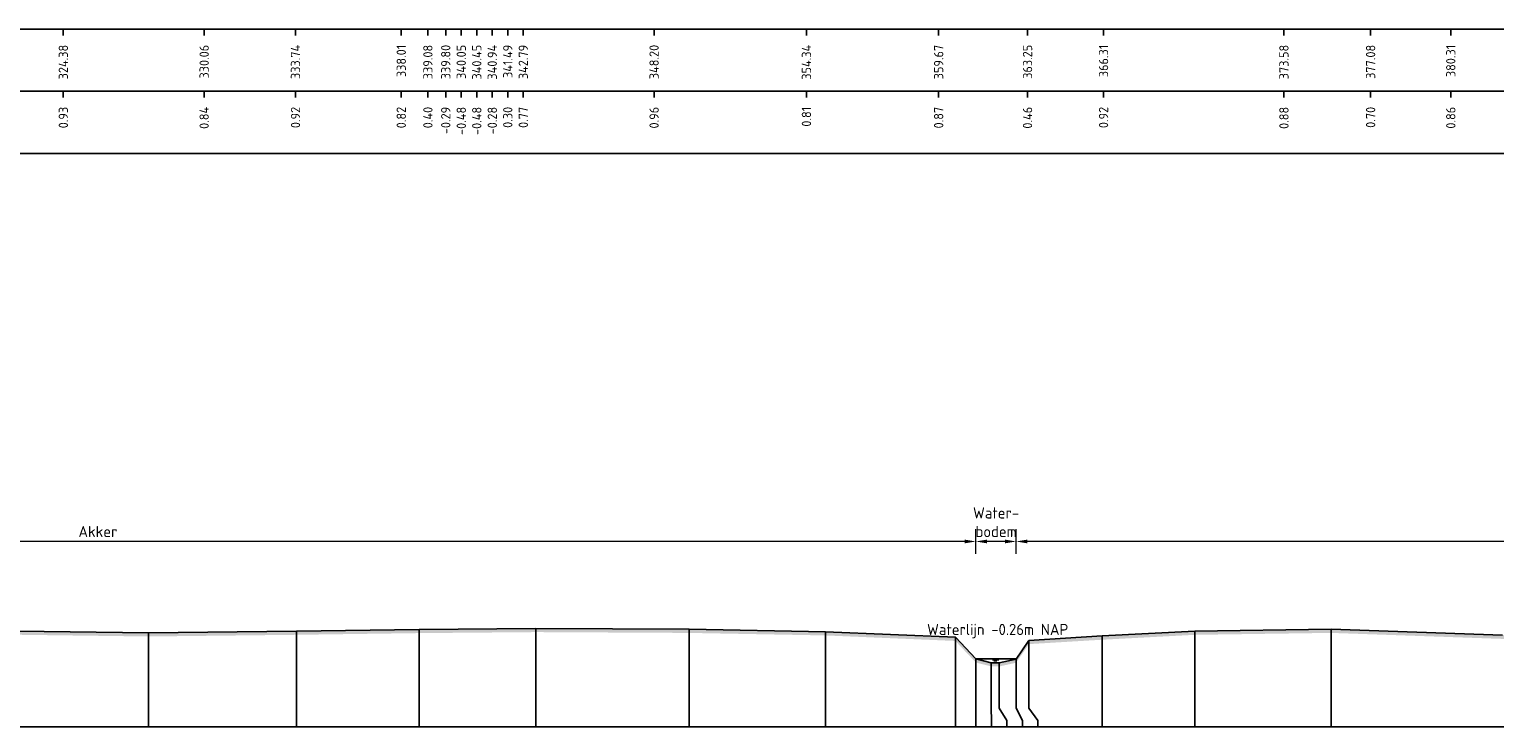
# Model space of a CAD drawing. Header units: metres. Extents: x 128583 to 136452, y 412329 to 415128.
# Tile 162 of 256: x 134739 to 134798, y 414747 to 414775. Entities that reach past the tile are written whole.
import ezdxf
from ezdxf.enums import TextEntityAlignment as Align

# ---------------------------------------------------------------- set-up
doc = ezdxf.new("R2010")
doc.units = ezdxf.units.M
doc.header["$PDMODE"] = 35
doc.header["$PDSIZE"] = 0.075
for name, color, linetype, lineweight in [('X-ME-AL-PROFIEL_HUIDIG MAAIVELD-GD', 8, 'Continuous', 0), ('X-XX-AL-DETAIL1-M', 7, 'Continuous', 18), ('X-XX-AL-NAP-T18', 7, 'Continuous', 18)]:
    doc.layers.add(name, color=color, linetype=linetype, lineweight=lineweight)
for name, color, linetype in [('X-ME-AL-PROFIEL_MAAIVELD-GD', 8, 'Continuous'), ('X-ME-AL-PROFIEL_WATERLIJN-GD', 150, 'Continuous'), ('X-ME-AL-PROFIELRASTER-S', 7, 'Continuous')]:
    doc.layers.add(name, color=color, linetype=linetype)
doc.styles.add('NLCS-ISO-ANNOTATIEF-T18', font='NLCS-ISO.ttf', dxfattribs={"height": 1.8})
doc.styles.add('NLCS-ISO-ANNOTATIVE-T18', font='NLCS-ISO.ttf', dxfattribs={"height": 1.8})
doc.dimstyles.new('NLCS-ANNOTATIEF-T18-PIJL_L2_H0', dxfattribs={"dimtxt": 2.5, "dimasz": 1.8, "dimexe": 2, "dimexo": 2, "dimgap": 0.7, "dimtad": 1, "dimzin": 0, "dimdsep": 46, "dimtxsty": 'NLCS-ISO-ANNOTATIEF-T18', "dimcen": 0, "dimdle": 2, "dimclrd": 256, "dimclre": 256, "dimclrt": 10, "dimaunit": 2, "dimadec": 0, "dimazin": 0, "dimtfac": 1, "dimtdec": 3, "dimtofl": 0, "dimtmove": 0, "dimatfit": 3, "dimfxl": 2, "dimfxlon": 1, "dimtfillclr": 256, "dimtolj": 1, "dimtzin": 0, "dimlwd": -1, "dimlwe": -1, "dimarcsym": 0})

# ---------------------------------------------------------------- blocks, each defined once
blk = doc.blocks.new('SAL-PROFIELRASTER_BALK_EIND1-D')
at = {"color": 0, "linetype": 'ByBlock', "lineweight": -2, "flags": 128}
for points in [[(0, 0), (1, 0)], [(0, -2.5), (1, -2.5)], [(0, -12.5), (1, -12.5)]]:
    blk.add_lwpolyline(points, dxfattribs=at)
blk = doc.blocks.new('SAL-PROFIELRASTER_BALK_EIND2-D')
at = {"color": 0, "linetype": 'ByBlock', "lineweight": -2}
blk.add_line((1, -12.5), (0, -12.5), dxfattribs=at)
blk = doc.blocks.new('SAL-PROFIELRASTER_BALK_DATA-D')
at = {"color": 0, "linetype": 'ByBlock', "lineweight": -2}
blk.add_lwpolyline([(0, -3.5), (0, -2.5)], dxfattribs=at)
at = {"color": 0, "linetype": 'ByBlock', "lineweight": -2, "style": 'NLCS-ISO-ANNOTATIVE-T18'}
blk.add_attdef('GETAL', text='', height=1.5, rotation=90, dxfattribs=at).set_placement((0.75, -5), align=Align.RIGHT)
blk = doc.blocks.new('SAL-PROFIELRASTER_AANHAAL-D')
at = {"color": 9, "linetype": 'ByBlock', "lineweight": -2, "flags": 128}
blk.add_lwpolyline([(0, 1), (0, 0)], dxfattribs=at)
blk = doc.blocks.new('SAL-PROFIELRASTER_AANHAAL_STAGGER-D')
at = {"color": 9, "linetype": 'ByBlock', "lineweight": -2, "flags": 128}
for points in [[(0, 0), (0, -0.25)], [(0, -0.25), (1, -0.75)], [(1, -0.75), (1, -1)]]:
    blk.add_lwpolyline(points, dxfattribs=at)
blk = doc.blocks.new('*D271')
at = {"layer": 'Defpoints', "color": 0, "transparency": 16777216}
for p in [(134706.776, 414754.613), (134706.776, 414750.133), (134777.552, 414749.885)]:
    blk.add_point(p, dxfattribs=at)
at = {"layer": 'X-XX-AL-DETAIL1-M', "transparency": 16777216}
for p, q in [((134706.776, 414754.113), (134706.776, 414755.113)), ((134777.552, 414754.113), (134777.552, 414755.113)), ((134777.102, 414754.613), (134707.226, 414754.613))]:
    blk.add_line(p, q, dxfattribs=at)
for points in [[(134707.226, 414754.688), (134707.226, 414754.538), (134706.776, 414754.613)], [(134777.102, 414754.688), (134777.102, 414754.538), (134777.552, 414754.613)]]:
    blk.add_solid(points, dxfattribs=at)
at = {"layer": 'X-XX-AL-DETAIL1-M', "color": 10, "transparency": 16777216, "insert": (134742.164, 414755.013), "char_height": 0.45, "attachment_point": 5, "style": 'NLCS-ISO-ANNOTATIEF-T18'}
blk.add_mtext('\\A1;Akker', dxfattribs=at)
blk = doc.blocks.new('*D272')
at = {"layer": 'Defpoints', "color": 0, "transparency": 16777216}
for p in [(134777.552, 414754.613), (134777.552, 414749.885), (134779.18, 414749.885)]:
    blk.add_point(p, dxfattribs=at)
at = {"layer": 'X-XX-AL-DETAIL1-M', "transparency": 16777216}
for p, q in [((134777.552, 414754.113), (134777.552, 414755.113)), ((134779.18, 414754.113), (134779.18, 414755.113)), ((134778.73, 414754.613), (134778.002, 414754.613))]:
    blk.add_line(p, q, dxfattribs=at)
for points in [[(134778.002, 414754.688), (134778.002, 414754.538), (134777.552, 414754.613)], [(134778.73, 414754.688), (134778.73, 414754.538), (134779.18, 414754.613)]]:
    blk.add_solid(points, dxfattribs=at)
at = {"layer": 'X-XX-AL-DETAIL1-M', "color": 10, "transparency": 16777216, "insert": (134778.366, 414755.388), "char_height": 0.45, "attachment_point": 5, "style": 'NLCS-ISO-ANNOTATIEF-T18'}
blk.add_mtext('\\A1;Water-\\Pbodem', dxfattribs=at)
blk = doc.blocks.new('*D274')
at = {"layer": 'Defpoints', "color": 0, "transparency": 16777216}
for p in [(134779.18, 414754.613), (134848.629, 414750.01), (134779.18, 414749.885)]:
    blk.add_point(p, dxfattribs=at)
at = {"layer": 'X-XX-AL-DETAIL1-M', "transparency": 16777216}
for p, q in [((134779.18, 414754.113), (134779.18, 414755.113)), ((134848.629, 414754.113), (134848.629, 414755.113)), ((134848.179, 414754.613), (134779.63, 414754.613))]:
    blk.add_line(p, q, dxfattribs=at)
for points in [[(134779.63, 414754.688), (134779.63, 414754.538), (134779.18, 414754.613)], [(134848.179, 414754.688), (134848.179, 414754.538), (134848.629, 414754.613)]]:
    blk.add_solid(points, dxfattribs=at)
at = {"layer": 'X-XX-AL-DETAIL1-M', "color": 10, "transparency": 16777216, "insert": (134813.905, 414755.013), "char_height": 0.45, "attachment_point": 5, "style": 'NLCS-ISO-ANNOTATIEF-T18'}
blk.add_mtext('\\A1;Gras', dxfattribs=at)

msp = doc.modelspace()

# ---------------------------------------------------------------- hatches: boundary and pattern name
at = {"layer": 'X-ME-AL-PROFIEL_HUIDIG MAAIVELD-GD'}
h = msp.add_hatch(dxfattribs=at)
h.set_pattern_fill('AGR-MAAIVELD', color=256, scale=0.1, pattern_type=2)
h.set_pattern_definition([(45, (-795.333, -82.0905), (-0.5000001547, 0.5000001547), []), (45, (-795.4044, -82.0191), (0, 1.0000003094), [0.707107, -0.707107]), (45, (-795.47584, -81.94764), (0, 1.0000003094), [0.707107, -0.707107]), (45, (-795.5483, -81.8752), (0, 1.0000003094), [0.707107, -0.707107]), (45, (-795.6187, -81.8048), (0, 1.0000003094), [0.707107, -0.707107]), (45, (-795.6901, -81.73335), (0, 1.0000003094), [0.707107, -0.707107]), (45, (-795.76156, -81.6619), (0, 1.0000003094), [0.707107, -0.707107]), (315, (-795.333, -82.0905), (0.5000001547, 0.5000001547), []), (315, (-795.26156, -82.0191), (1.0000003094, -3e-16), [0.707107, -0.707107]), (315, (-795.1901, -81.94764), (1.0000003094, -3e-16), [0.707107, -0.707107]), (315, (-795.1177, -81.8752), (1.0000003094, -3e-16), [0.707107, -0.707107]), (315, (-795.0473, -81.8048), (1.0000003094, -3e-16), [0.707107, -0.707107]), (315, (-794.97584, -81.73335), (1.0000003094, -3e-16), [0.707107, -0.707107]), (315, (-794.9044, -81.6619), (1.0000003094, -3e-16), [0.707107, -0.707107])])
h.paths.add_polyline_path([(135656.153, 414752.992), (135656.153, 414752.842), (135654.668, 414752.651), (135652.673, 414752.221), (135649.339, 414751.826), (135645.973, 414751.315), (135642.542, 414751.034), (135641.783, 414750.531), (135641.182, 414749.885), (135640.716, 414749.501), (135640.266, 414749.504), (135640, 414749.87), (135639.095, 414750.724), (135635.775, 414751.025), (135631.563, 414751.035), (135628.192, 414750.948), (135622.818, 414751.115), (135617.913, 414751.079), (135613.226, 414751.107), (135608.17, 414751.094), (135603.425, 414751.145), (135598.839, 414751.133), (135593.224, 414751.067), (135588.963, 414751.027), (135583.922, 414750.95), (135579.281, 414750.924), (135574.82, 414750.954), (135570.485, 414750.985), (135565.419, 414750.897), (135561.298, 414750.859), (135556.859, 414750.886), (135551.999, 414750.933), (135547.605, 414750.887), (135544.068, 414750.757), (135539.468, 414750.726), (135535.751, 414750.737), (135530.794, 414750.885), (135525.955, 414750.949), (135521.017, 414750.915), (135515.568, 414751.006), (135511.246, 414750.811), (135505.419, 414750.97), (135500.326, 414750.991), (135495.435, 414750.936), (135491.134, 414750.898), (135486.124, 414750.899), (135481.725, 414750.757), (135477.113, 414750.876), (135473.118, 414750.793), (135467.809, 414750.951), (135463.025, 414750.892), (135457.089, 414750.785), (135452.747, 414750.551), (135446.093, 414750.603), (135441.432, 414750.177), (135437.558, 414749.73), (135434.854, 414749.529), (135432.616, 414749.729), (135429.046, 414750.618), (135424.307, 414750.642), (135419.342, 414750.676), (135413.459, 414750.751), (135408.541, 414750.746), (135403.176, 414750.817), (135398.365, 414750.83), (135392.765, 414750.896), (135388.662, 414750.754), (135382.755, 414750.746), (135376.943, 414750.858), (135370.843, 414750.844), (135365.879, 414750.771), (135359.875, 414750.833), (135354.948, 414750.623), (135349.975, 414750.597), (135347.176, 414750.443), (135346.343, 414750.073), (135345.858, 414749.767), (135345.453, 414749.746), (135345.006, 414750.075), (135343.922, 414750.641), (135339.806, 414750.715), (135334.901, 414750.613), (135329.65, 414750.74), (135324.628, 414750.636), (135318.414, 414750.854), (135313.2, 414750.736), (135307.178, 414750.864), (135301.237, 414750.924), (135294.953, 414750.999), (135289.749, 414750.88), (135283.388, 414750.968), (135277.08, 414750.955), (135271.766, 414750.764), (135265.332, 414750.843), (135258.91, 414750.821), (135252.728, 414750.789), (135247.468, 414750.753), (135241.396, 414750.712), (135237.074, 414750.606), (135236.359, 414750.356), (135235.868, 414750.016), (135235.369, 414749.821), (135235.02, 414750.007), (135233.633, 414750.57), (135229.176, 414750.632), (135223.17, 414750.732), (135216.882, 414750.802), (135210.844, 414750.839), (135204.24, 414750.889), (135197.88, 414750.964), (135192.874, 414750.878), (135186.153, 414751.031), (135181.097, 414750.804), (135175.996, 414750.92), (135170.294, 414751.068), (135164.753, 414751.007), (135158.691, 414751.009), (135153.183, 414750.971), (135148.279, 414750.748), (135141.848, 414750.797), (135135.645, 414750.863), (135129.138, 414750.819), (135123.596, 414750.731), (135117.691, 414750.562), (135117.173, 414750.318), (135117, 414749.983), (135116.651, 414749.814), (135116.021, 414749.798), (135115.843, 414749.983), (135114.95, 414750.5), (135109.702, 414750.603), (135104.358, 414750.722), (135098.383, 414750.726), (135093.215, 414750.682), (135086.498, 414750.82), (135080.355, 414750.804), (135074.307, 414750.92), (135071.242, 414750.745), (135068.72, 414750.758), (135065.76, 414750.858), (135059.178, 414750.728), (135052.353, 414750.858), (135046.602, 414750.642), (135040.495, 414750.702), (135033.654, 414750.812), (135027.914, 414750.7), (135025.998, 414750.481), (135022.533, 414750.684), (135016.392, 414750.512), (135008.977, 414750.61), (135004.283, 414750.48), (134999.794, 414750.481), (134998.311, 414749.74), (134996.359, 414749.346), (134992.756, 414749.365), (134991.643, 414749.728), (134990.287, 414749.966), (134984.774, 414750.143), (134979.689, 414750.351), (134973.991, 414750.459), (134968.34, 414750.354), (134962.259, 414750.578), (134955.944, 414750.626), (134950.229, 414750.719), (134944.685, 414750.684), (134937.936, 414750.747), (134932.723, 414750.72), (134926.681, 414750.778), (134924.104, 414750.615), (134919.972, 414750.614), (134919.163, 414749.76), (134918.642, 414749.665), (134918.294, 414749.787), (134917.451, 414750.59), (134911.843, 414750.917), (134906.371, 414750.941), (134900.986, 414750.91), (134895.017, 414750.943), (134889.146, 414750.929), (134882.626, 414750.952), (134876.655, 414750.907), (134870.95, 414750.898), (134864.747, 414750.866), (134859.909, 414750.78), (134855.19, 414750.678), (134851.13, 414750.578), (134850.292, 414749.86), (134849.417, 414749.473), (134848.943, 414749.472), (134848.679, 414749.83), (134847.412, 414750.593), (134843.741, 414750.795), (134838.309, 414750.804), (134832.441, 414750.838), (134826.646, 414750.802), (134821.25, 414750.793), (134814.603, 414750.945), (134809.409, 414750.856), (134804.145, 414750.822), (134798.78, 414750.686), (134791.871, 414750.928), (134786.375, 414750.85), (134782.641, 414750.653), (134779.693, 414750.476), (134779.173, 414749.725), (134778.497, 414749.576), (134778.172, 414749.577), (134777.552, 414749.735), (134776.729, 414750.604), (134771.495, 414750.825), (134765.994, 414750.927), (134759.818, 414750.959), (134755.109, 414750.919), (134750.17, 414750.851), (134744.2, 414750.783), (134737.88, 414750.866), (134731.258, 414750.93), (134726.19, 414750.797), (134720.331, 414750.881), (134715.446, 414750.799), (134710.599, 414750.696), (134707.964, 414750.624), (134706.776, 414749.983), (134706.568, 414749.756), (134705.983, 414749.971), (134705.248, 414750.441), (134703.995, 414750.781), (134699.735, 414750.721), (134694.804, 414750.644), (134687.131, 414750.83), (134682.277, 414750.861), (134678.327, 414750.732), (134676.931, 414750.3), (134676.128, 414750.179), (134673.337, 414750.796), (134668.089, 414750.851), (134662.067, 414750.651), (134657.59, 414750.602), (134652.892, 414750.855), (134647.594, 414750.849), (134640.677, 414750.806), (134639.332, 414750.513), (134638.229, 414749.933), (134637.866, 414749.705), (134637.566, 414749.92), (134636.741, 414750.424), (134635.686, 414750.735), (134631.526, 414750.823), (134628.035, 414750.661), (134624.323, 414750.879), (134619.757, 414750.846), (134616.456, 414750.365), (134613.996, 414750.675), (134608.708, 414750.879), (134603.748, 414750.848), (134600.243, 414750.656), (134596.873, 414750.831), (134593.154, 414750.815), (134586.969, 414750.773), (134582.951, 414750.444), (134579.534, 414750.873), (134576.098, 414750.648), (134571.33, 414750.865), (134567.878, 414750.653), (134566.126, 414750.412), (134565.651, 414749.857), (134565.015, 414749.69), (134564.741, 414749.852), (134564.214, 414750.234), (134563.001, 414750.821), (134556.907, 414750.884), (134553.731, 414750.589), (134548.585, 414750.863), (134543.938, 414750.894), (134540.629, 414750.445), (134536.833, 414750.875), (134530.908, 414750.856), (134527.677, 414750.694), (134524.183, 414750.878), (134516.912, 414750.916), (134513.848, 414750.455), (134510.265, 414750.871), (134504.936, 414750.804), (134498.795, 414750.952), (134493.389, 414750.768), (134492.088, 414750.292), (134491.543, 414749.716), (134491.053, 414749.522), (134490.651, 414749.521), (134490.398, 414749.71), (134489.677, 414750.397), (134488.604, 414750.821), (134484.341, 414750.92), (134480.659, 414750.841), (134474.983, 414750.925), (134470.174, 414750.678), (134463.935, 414750.902), (134457.099, 414750.919), (134453.247, 414750.406), (134449.643, 414750.889), (134446.657, 414750.81), (134442.597, 414750.923), (134440.387, 414750.782), (134437.671, 414750.914), (134430.667, 414750.87), (134427.034, 414750.489), (134423.933, 414750.84), (134418.965, 414750.955), (134414.568, 414750.912), (134410.076, 414750.975), (134404.244, 414750.948), (134401.703, 414750.689), (134400.402, 414749.732), (134400.033, 414749.489), (134399.719, 414749.484), (134399.476, 414749.736), (134398.365, 414750.617), (134394.935, 414750.754), (134390.512, 414750.814), (134385.454, 414750.749), (134378.86, 414750.901), (134373.928, 414750.831), (134368.658, 414750.725), (134362.571, 414750.781), (134357.29, 414750.542), (134356.756, 414750.258), (134356.541, 414750.264), (134355.898, 414750.629), (134351.365, 414750.79), (134347.074, 414750.839), (134341.629, 414750.819), (134335.835, 414750.792), (134329.993, 414750.782), (134324.797, 414750.744), (134319.824, 414750.656), (134318.288, 414750.497), (134317.489, 414749.732), (134317.239, 414749.45), (134316.777, 414749.44), (134316.64, 414749.719), (134315.393, 414750.461), (134310.163, 414750.893), (134304.708, 414750.902), (134300.25, 414750.729), (134294.666, 414750.795), (134290.935, 414750.674), (134290.451, 414750.325), (134290.06, 414750.162), (134289.854, 414750.182), (134289.501, 414750.338), (134288.821, 414750.655), (134282.145, 414750.771), (134276.821, 414750.852), (134271.455, 414750.849), (134267.662, 414750.657), (134264.333, 414750.481), (134263.972, 414750.248), (134263.038, 414750.545), (134258.358, 414750.761), (134251.487, 414750.82), (134246.786, 414750.798), (134240.206, 414750.551), (134239.574, 414749.75), (134238.813, 414749.495), (134238.209, 414749.5), (134237.815, 414749.728), (134236.501, 414750.541), (134236.357, 414750.544), (134231.088, 414750.73), (134225.197, 414750.816), (134219.496, 414750.797), (134213.594, 414750.626), (134206.745, 414750.808), (134200.923, 414750.779), (134196.045, 414750.661), (134190.655, 414750.719), (134184.882, 414750.694), (134179.033, 414750.76), (134173.233, 414750.792), (134167.581, 414750.781), (134161.974, 414750.855), (134155.948, 414750.825), (134150.598, 414750.972), (134150.598, 414751.122), (134155.948, 414750.975), (134161.974, 414751.005), (134167.581, 414750.931), (134173.233, 414750.942), (134179.033, 414750.91), (134184.882, 414750.844), (134190.655, 414750.869), (134196.045, 414750.811), (134200.923, 414750.929), (134206.745, 414750.958), (134213.594, 414750.776), (134219.496, 414750.947), (134225.197, 414750.966), (134231.088, 414750.88), (134236.357, 414750.694), (134236.501, 414750.691), (134237.815, 414749.878), (134238.209, 414749.65), (134238.813, 414749.645), (134239.574, 414749.9), (134240.206, 414750.701), (134246.786, 414750.948), (134251.487, 414750.97), (134258.358, 414750.911), (134263.038, 414750.695), (134263.972, 414750.398), (134264.333, 414750.631), (134267.662, 414750.807), (134271.455, 414750.999), (134276.821, 414751.002), (134282.145, 414750.921), (134288.821, 414750.805), (134289.501, 414750.488), (134289.854, 414750.332), (134290.06, 414750.312), (134290.451, 414750.475), (134290.935, 414750.824), (134294.666, 414750.945), (134300.25, 414750.879), (134304.708, 414751.052), (134310.163, 414751.043), (134315.393, 414750.611), (134316.64, 414749.869), (134316.777, 414749.59), (134317.239, 414749.6), (134317.489, 414749.882), (134318.288, 414750.647), (134319.824, 414750.806), (134324.797, 414750.894), (134329.993, 414750.932), (134335.835, 414750.942), (134341.629, 414750.969), (134347.074, 414750.989), (134351.365, 414750.94), (134355.898, 414750.779), (134356.541, 414750.414), (134356.756, 414750.408), (134357.29, 414750.692), (134362.571, 414750.931), (134368.658, 414750.875), (134373.928, 414750.981), (134378.86, 414751.051), (134385.454, 414750.899), (134390.512, 414750.964), (134394.935, 414750.904), (134398.365, 414750.767), (134399.476, 414749.886), (134399.719, 414749.634), (134400.033, 414749.639), (134400.402, 414749.882), (134401.703, 414750.839), (134404.244, 414751.098), (134410.076, 414751.125), (134414.568, 414751.062), (134418.965, 414751.105), (134423.933, 414750.99), (134427.034, 414750.639), (134430.667, 414751.02), (134437.671, 414751.064), (134440.387, 414750.932), (134442.597, 414751.073), (134446.657, 414750.96), (134449.643, 414751.039), (134453.247, 414750.556), (134457.099, 414751.069), (134463.935, 414751.052), (134470.174, 414750.828), (134474.983, 414751.075), (134480.659, 414750.991), (134484.341, 414751.07), (134488.604, 414750.971), (134489.677, 414750.547), (134490.398, 414749.86), (134490.651, 414749.671), (134491.053, 414749.672), (134491.543, 414749.866), (134492.088, 414750.442), (134493.389, 414750.918), (134498.795, 414751.102), (134504.936, 414750.954), (134510.265, 414751.021), (134513.848, 414750.605), (134516.912, 414751.066), (134524.183, 414751.028), (134527.677, 414750.844), (134530.908, 414751.006), (134536.833, 414751.025), (134540.629, 414750.595), (134543.938, 414751.044), (134548.585, 414751.013), (134553.731, 414750.739), (134556.907, 414751.034), (134563.001, 414750.971), (134564.214, 414750.384), (134564.741, 414750.002), (134565.015, 414749.84), (134565.651, 414750.007), (134566.126, 414750.562), (134567.878, 414750.803), (134571.33, 414751.015), (134576.098, 414750.798), (134579.534, 414751.023), (134582.951, 414750.594), (134586.969, 414750.923), (134593.154, 414750.965), (134596.873, 414750.981), (134600.243, 414750.806), (134603.748, 414750.998), (134608.708, 414751.029), (134613.996, 414750.825), (134616.456, 414750.515), (134619.757, 414750.996), (134624.323, 414751.029), (134628.035, 414750.811), (134631.526, 414750.973), (134635.686, 414750.885), (134636.741, 414750.574), (134637.566, 414750.07), (134637.866, 414749.855), (134638.229, 414750.083), (134639.332, 414750.663), (134640.677, 414750.956), (134647.594, 414750.999), (134652.892, 414751.005), (134657.59, 414750.752), (134662.067, 414750.801), (134668.089, 414751.001), (134673.337, 414750.946), (134676.128, 414750.329), (134676.931, 414750.45), (134678.327, 414750.882), (134682.277, 414751.011), (134687.131, 414750.98), (134694.804, 414750.794), (134699.735, 414750.871), (134703.995, 414750.931), (134705.248, 414750.591), (134705.983, 414750.121), (134706.568, 414749.906), (134706.776, 414750.133), (134707.964, 414750.774), (134710.599, 414750.846), (134715.446, 414750.949), (134720.331, 414751.031), (134726.19, 414750.947), (134731.258, 414751.08), (134737.88, 414751.016), (134744.2, 414750.933), (134750.17, 414751.001), (134755.109, 414751.069), (134759.818, 414751.109), (134765.994, 414751.077), (134771.495, 414750.975), (134776.729, 414750.754), (134777.552, 414749.885), (134778.172, 414749.727), (134778.497, 414749.726), (134779.173, 414749.875), (134779.693, 414750.626), (134782.641, 414750.803), (134786.375, 414751), (134791.871, 414751.078), (134798.78, 414750.836), (134804.145, 414750.972), (134809.409, 414751.006), (134814.603, 414751.095), (134821.25, 414750.943), (134826.646, 414750.952), (134832.441, 414750.988), (134838.309, 414750.954), (134843.741, 414750.945), (134847.412, 414750.743), (134848.679, 414749.98), (134848.943, 414749.622), (134849.417, 414749.623), (134850.292, 414750.01), (134851.13, 414750.728), (134855.19, 414750.828), (134859.909, 414750.93), (134864.747, 414751.016), (134870.95, 414751.048), (134876.655, 414751.057), (134882.626, 414751.102), (134889.146, 414751.079), (134895.017, 414751.093), (134900.986, 414751.06), (134906.371, 414751.091), (134911.843, 414751.067), (134917.451, 414750.74), (134918.294, 414749.937), (134918.642, 414749.815), (134919.163, 414749.91), (134919.972, 414750.764), (134924.104, 414750.765), (134926.681, 414750.928), (134932.723, 414750.87), (134937.936, 414750.897), (134944.685, 414750.834), (134950.229, 414750.869), (134955.944, 414750.776), (134962.259, 414750.728), (134968.34, 414750.504), (134973.991, 414750.609), (134979.689, 414750.501), (134984.774, 414750.293), (134990.287, 414750.116), (134991.643, 414749.878), (134992.756, 414749.515), (134996.359, 414749.496), (134998.311, 414749.89), (134999.794, 414750.631), (135004.283, 414750.63), (135008.977, 414750.76), (135016.392, 414750.662), (135022.533, 414750.834), (135025.998, 414750.631), (135027.914, 414750.85), (135033.654, 414750.962), (135040.495, 414750.852), (135046.602, 414750.792), (135052.353, 414751.008), (135059.178, 414750.878), (135065.76, 414751.008), (135068.72, 414750.908), (135071.242, 414750.895), (135074.307, 414751.07), (135080.355, 414750.954), (135086.498, 414750.97), (135093.215, 414750.832), (135098.383, 414750.876), (135104.358, 414750.872), (135109.702, 414750.753), (135114.95, 414750.65), (135115.843, 414750.133), (135116.021, 414749.948), (135116.651, 414749.964), (135117, 414750.133), (135117.173, 414750.468), (135117.691, 414750.712), (135123.596, 414750.881), (135129.138, 414750.969), (135135.645, 414751.013), (135141.848, 414750.947), (135148.279, 414750.898), (135153.183, 414751.121), (135158.691, 414751.159), (135164.753, 414751.157), (135170.294, 414751.218), (135175.996, 414751.07), (135181.097, 414750.954), (135186.153, 414751.181), (135192.874, 414751.028), (135197.88, 414751.114), (135204.24, 414751.039), (135210.844, 414750.989), (135216.882, 414750.952), (135223.17, 414750.882), (135229.176, 414750.782), (135233.633, 414750.72), (135235.02, 414750.157), (135235.369, 414749.971), (135235.868, 414750.166), (135236.359, 414750.506), (135237.074, 414750.756), (135241.396, 414750.862), (135247.468, 414750.903), (135252.728, 414750.939), (135258.91, 414750.971), (135265.332, 414750.993), (135271.766, 414750.914), (135277.08, 414751.105), (135283.388, 414751.118), (135289.749, 414751.03), (135294.953, 414751.149), (135301.237, 414751.074), (135307.178, 414751.014), (135313.2, 414750.886), (135318.414, 414751.004), (135324.628, 414750.786), (135329.65, 414750.89), (135334.901, 414750.763), (135339.806, 414750.865), (135343.922, 414750.791), (135345.006, 414750.225), (135345.453, 414749.896), (135345.858, 414749.917), (135346.343, 414750.223), (135347.176, 414750.593), (135349.975, 414750.747), (135354.948, 414750.773), (135359.875, 414750.983), (135365.879, 414750.921), (135370.843, 414750.994), (135376.943, 414751.008), (135382.755, 414750.896), (135388.662, 414750.904), (135392.765, 414751.046), (135398.365, 414750.98), (135403.176, 414750.967), (135408.541, 414750.896), (135413.459, 414750.901), (135419.342, 414750.826), (135424.307, 414750.792), (135429.046, 414750.768), (135432.616, 414749.879), (135434.854, 414749.679), (135437.558, 414749.88), (135441.432, 414750.327), (135446.093, 414750.753), (135452.747, 414750.701), (135457.089, 414750.935), (135463.025, 414751.042), (135467.809, 414751.101), (135473.118, 414750.943), (135477.113, 414751.026), (135481.725, 414750.907), (135486.124, 414751.049), (135491.134, 414751.048), (135495.435, 414751.086), (135500.326, 414751.141), (135505.419, 414751.12), (135511.246, 414750.961), (135515.568, 414751.156), (135521.017, 414751.065), (135525.955, 414751.099), (135530.794, 414751.035), (135535.751, 414750.887), (135539.468, 414750.876), (135544.068, 414750.907), (135547.605, 414751.037), (135551.999, 414751.083), (135556.859, 414751.036), (135561.298, 414751.009), (135565.419, 414751.047), (135570.485, 414751.135), (135574.82, 414751.104), (135579.281, 414751.074), (135583.922, 414751.1), (135588.963, 414751.177), (135593.224, 414751.217), (135598.839, 414751.283), (135603.425, 414751.295), (135608.17, 414751.244), (135613.226, 414751.257), (135617.913, 414751.229), (135622.818, 414751.265), (135628.192, 414751.098), (135631.563, 414751.185), (135635.775, 414751.175), (135639.095, 414750.874), (135640, 414750.02), (135640.266, 414749.654), (135640.716, 414749.651), (135641.182, 414750.035), (135641.783, 414750.681), (135642.542, 414751.184), (135645.973, 414751.465), (135649.339, 414751.976), (135652.673, 414752.371), (135654.668, 414752.801)])

# ---------------------------------------------------------------- linework, layer by layer
at = {"layer": 'X-ME-AL-PROFIEL_MAAIVELD-GD'}
msp.add_lwpolyline([(134737.88, 414751.016), (134744.2, 414750.933), (134750.17, 414751.001), (134755.109, 414751.069), (134759.818, 414751.109), (134765.994, 414751.077), (134771.495, 414750.975), (134776.729, 414750.754), (134777.552, 414749.885), (134778.172, 414749.727), (134778.497, 414749.726), (134779.173, 414749.875), (134779.693, 414750.626), (134782.641, 414750.803), (134786.375, 414751), (134791.871, 414751.078), (134798.78, 414750.836)], dxfattribs=at)
at = {"layer": 'X-ME-AL-PROFIEL_WATERLIJN-GD'}
for points in [[(134777.552, 414749.885), (134779.18, 414749.885)], [(134778.222, 414749.844), (134778.472, 414749.844)], [(134778.278, 414749.807), (134778.403, 414749.807)]]:
    msp.add_lwpolyline(points, dxfattribs=at)

# ---------------------------------------------------------------- block references
at = {"layer": 'X-ME-AL-PROFIELRASTER-S', "xscale": 1506.179758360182, "yscale": 0.25, "zscale": 1506.179758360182}
for name, p in [('SAL-PROFIELRASTER_BALK_EIND1-D', (134416.386, 414775.882)), ('SAL-PROFIELRASTER_BALK_EIND2-D', (134416.386, 414773.382)), ('SAL-PROFIELRASTER_BALK_EIND1-D', (134150.598, 414747.147))]:
    msp.add_blockref(name, p, dxfattribs=at)
at = {"layer": 'X-ME-AL-PROFIELRASTER-S', "xscale": 0.25, "yscale": 0.25, "zscale": 0.25}
for p, values in [((134740.77, 414775.882), {'GETAL': '324.38'}), ((134740.77, 414775.882), {'GETAL': '324.38'}), ((134746.446, 414775.882), {'GETAL': '330.06'}), ((134746.446, 414775.882), {'GETAL': '330.06'}), ((134750.128, 414775.882), {'GETAL': '333.74'}), ((134750.128, 414775.882), {'GETAL': '333.74'}), ((134754.391, 414775.882), {'GETAL': '338.01'}), ((134754.391, 414775.882), {'GETAL': '338.01'}), ((134755.464, 414775.882), {'GETAL': '339.08'}), ((134755.464, 414775.882), {'GETAL': '339.08'}), ((134756.185, 414775.882), {'GETAL': '339.80'}), ((134756.185, 414775.882), {'GETAL': '339.80'}), ((134756.81, 414775.882), {'GETAL': '340.05'}), ((134757.435, 414775.882), {'GETAL': '340.45'}), ((134758.06, 414775.882), {'GETAL': '340.94'}), ((134758.06, 414775.882), {'GETAL': '340.94'}), ((134758.685, 414775.882), {'GETAL': '341.49'}), ((134758.685, 414775.882), {'GETAL': '341.49'}), ((134759.31, 414775.882), {'GETAL': '342.79'}), ((134759.31, 414775.882), {'GETAL': '342.79'}), ((134764.582, 414775.882), {'GETAL': '348.20'}), ((134764.582, 414775.882), {'GETAL': '348.20'}), ((134770.723, 414775.882), {'GETAL': '354.34'}), ((134770.723, 414775.882), {'GETAL': '354.34'}), ((134776.053, 414775.882), {'GETAL': '359.67'}), ((134776.053, 414775.882), {'GETAL': '359.67'}), ((134779.635, 414775.882), {'GETAL': '363.25'}), ((134779.635, 414775.882), {'GETAL': '363.25'}), ((134782.699, 414775.882), {'GETAL': '366.31'}), ((134782.699, 414775.882), {'GETAL': '366.31'}), ((134789.97, 414775.882), {'GETAL': '373.58'}), ((134789.97, 414775.882), {'GETAL': '373.58'}), ((134793.464, 414775.882), {'GETAL': '377.08'}), ((134793.464, 414775.882), {'GETAL': '377.08'}), ((134796.696, 414775.882), {'GETAL': '380.31'}), ((134796.696, 414775.882), {'GETAL': '380.31'}), ((134740.77, 414773.382), {'GETAL': '0.93'}), ((134746.446, 414773.382), {'GETAL': '0.84'}), ((134750.128, 414773.382), {'GETAL': '0.92'}), ((134754.391, 414773.382), {'GETAL': '0.82'}), ((134755.464, 414773.382), {'GETAL': '0.40'}), ((134756.185, 414773.382), {'GETAL': '-0.29'}), ((134756.81, 414773.382), {'GETAL': '-0.48'}), ((134757.435, 414773.382), {'GETAL': '-0.48'}), ((134758.06, 414773.382), {'GETAL': '-0.28'}), ((134758.685, 414773.382), {'GETAL': '0.30'}), ((134759.31, 414773.382), {'GETAL': '0.77'}), ((134764.582, 414773.382), {'GETAL': '0.96'}), ((134770.723, 414773.382), {'GETAL': '0.81'}), ((134776.053, 414773.382), {'GETAL': '0.87'}), ((134779.635, 414773.382), {'GETAL': '0.46'}), ((134782.699, 414773.382), {'GETAL': '0.92'}), ((134789.97, 414773.382), {'GETAL': '0.88'}), ((134793.464, 414773.382), {'GETAL': '0.70'}), ((134796.696, 414773.382), {'GETAL': '0.86'})]:
    msp.add_blockref('SAL-PROFIELRASTER_BALK_DATA-D', p, dxfattribs=at).add_auto_attribs(values)
at = {"layer": 'X-ME-AL-PROFIELRASTER-S'}
for p, yscale in [((134744.2, 414747.147), 3.786), ((134744.2, 414747.147), 3.786), ((134750.17, 414747.147), 3.854), ((134750.17, 414747.147), 3.854), ((134755.109, 414747.147), 3.922), ((134755.109, 414747.147), 3.922), ((134759.818, 414747.147), 3.962), ((134759.818, 414747.147), 3.962), ((134765.994, 414747.147), 3.93), ((134765.994, 414747.147), 3.93), ((134771.495, 414747.147), 3.828), ((134771.495, 414747.147), 3.828), ((134776.729, 414747.147), 3.607), ((134776.729, 414747.147), 3.607), ((134779.693, 414748.147), 2.479), ((134779.693, 414748.147), 2.479), ((134782.641, 414747.147), 3.656), ((134782.641, 414747.147), 3.656), ((134786.375, 414747.147), 3.853), ((134786.375, 414747.147), 3.853), ((134791.871, 414747.147), 3.931), ((134791.871, 414747.147), 3.931), ((134777.552, 414747.147), 2.738), ((134777.552, 414747.147), 2.738), ((134778.172, 414748.147), 1.58), ((134778.497, 414748.147), 1.579), ((134779.173, 414748.147), 1.728), ((134779.173, 414748.147), 1.728)]:
    msp.add_blockref('SAL-PROFIELRASTER_AANHAAL-D', p, dxfattribs=dict(at, yscale=yscale))
for p, xscale, zscale in [((134778.172, 414748.147), 0.005095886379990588, 0.005095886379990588), ((134778.497, 414748.147), 0.304349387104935, 0.304349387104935), ((134779.173, 414748.147), 0.253853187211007, 0.253853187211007), ((134779.173, 414748.147), 0.253853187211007, 0.253853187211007), ((134779.693, 414748.147), 0.3583166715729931, 0.3583166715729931), ((134779.693, 414748.147), 0.3583166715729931, 0.3583166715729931)]:
    msp.add_blockref('SAL-PROFIELRASTER_AANHAAL_STAGGER-D', p, dxfattribs=dict(at, xscale=xscale, zscale=zscale))

# ---------------------------------------------------------------- texts
at = {"layer": 'X-XX-AL-NAP-T18', "color": 10, "insert": (134775.583, 414750.707), "char_height": 0.45, "width": 15.43377, "attachment_point": 7, "style": 'NLCS-ISO-ANNOTATIEF-T18'}
msp.add_mtext('Waterlijn -0.26m NAP', dxfattribs=at)

# ---------------------------------------------------------------- dimensions: what is measured, and where the dimension line sits
at = {"layer": 'X-XX-AL-DETAIL1-M'}
for base, p1, p2, text, picture, middle in [((134777.552, 414754.613), (134779.18, 414749.885), (134777.552, 414749.885), 'Water-\\Pbodem', '*D272', (134778.366, 414754.613)), ((134706.776, 414754.613), (134777.552, 414749.885), (134706.776, 414750.133), 'Akker', '*D271', (134742.164, 414754.613)), ((134779.18, 414754.613), (134848.629, 414750.01), (134779.18, 414749.885), 'Gras', '*D274', (134813.905, 414754.613))]:
    dim = msp.add_linear_dim(base=base, p1=p1, p2=p2, text=text, dimstyle='NLCS-ANNOTATIEF-T18-PIJL_L2_H0', dxfattribs=at)
    dim.commit()
    dim.dimension.update_dxf_attribs({"geometry": picture, "text_midpoint": middle, "dimtype": 160})

doc.saveas('drawing.dxf')
